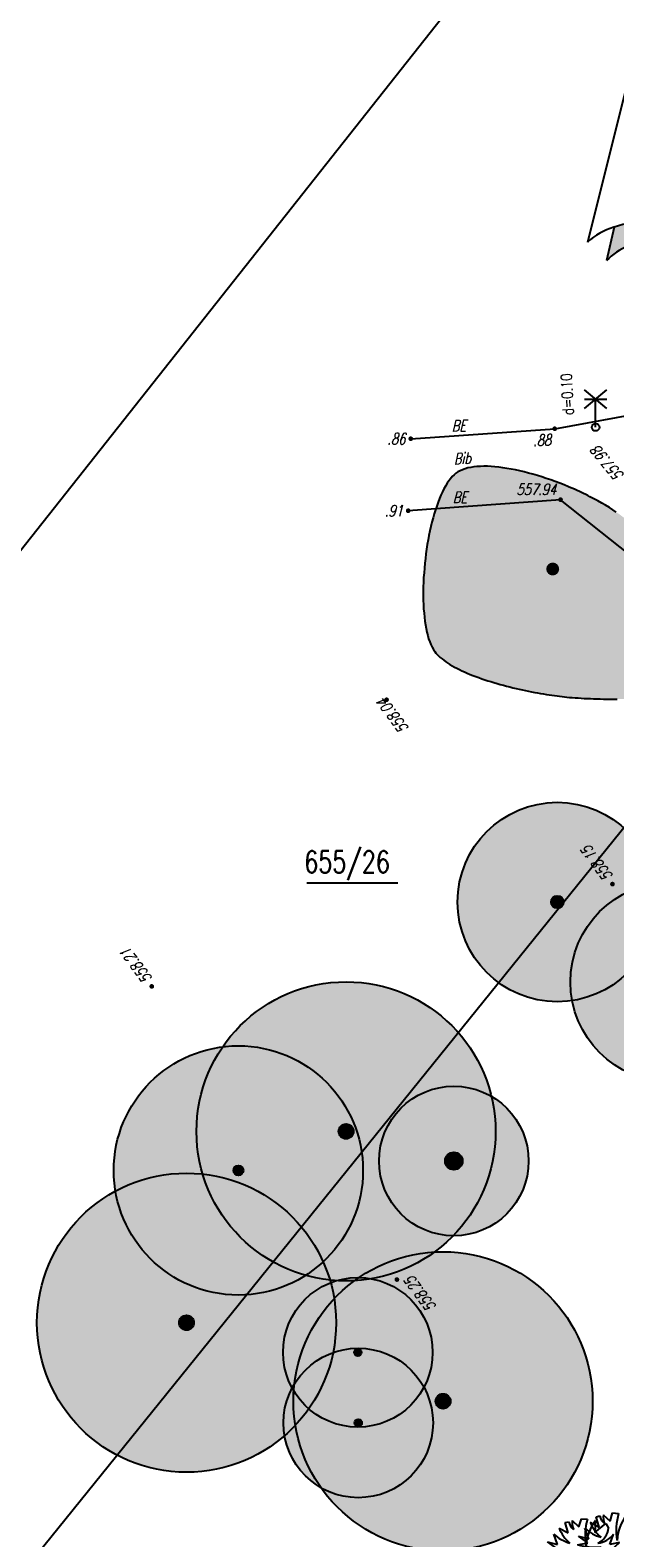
# Model space of a CAD drawing. Header units: metres. Extents: x 2 to 485, y 6 to 594.
# Tile 28 of 176: x 100 to 124, y 190 to 250. Entities that reach past the tile are written whole.
import ezdxf
from ezdxf.enums import TextEntityAlignment as Align

# ---------------------------------------------------------------- set-up
doc = ezdxf.new("R2010")
doc.units = ezdxf.units.M
doc.header["$LTSCALE"] = 0.0125
for name, color, linetype in [('260241_A_bea$0$B07_FLSTGR', 9, 'Continuous'), ('260241_A_bea$0$B08_FLSTNR_TXT', 9, 'Continuous'), ('260241_A_bea$0$B23_EINFASS', 5, 'Continuous'), ('260241_A_bea$0$B28_VEINFASS_TXT', 5, 'Continuous'), ('260241_A_bea$0$B30_BEWSYM', 3, 'Continuous'), ('260241_A_bea$0$B31_BEWLIN', 3, 'Continuous'), ('260241_A_bea$0$B38_SPARTEN1_SYM', 2, 'Continuous'), ('260241_A_bea$0$B53_HAUPTHOEHEN', 4, 'Continuous'), ('260241_A_bea$0$B54_HOEHEN', 253, 'Continuous'), ('260241_A_bea$0$B57_RAHMEN_2', 9, 'Continuous')]:
    doc.layers.add(name, color=color, linetype=linetype)
doc.layers.add('260241_A_bea$0$B62_PLOTBOX', color=9, linetype='Continuous', plot=False)
doc.layers.add('260241_A_bea$0$f_fill_baum', color=86, linetype='Continuous', lineweight=18)
doc.styles.add('260241_A_bea$0$ROMANS', font='ROMANS')

# ---------------------------------------------------------------- blocks, each defined once
blk = doc.blocks.new('260241_A_bea$0$NORDPFEIL')
at = {"linetype": 'Continuous'}
h = blk.add_hatch(color=256, dxfattribs=at)
edge = h.paths.add_edge_path()
edge.add_arc((0.05, -0.1725), 0.175, 44.415, 135.585)
edge.add_line((-0.075, -0.05), (-0.0547, 0.0397))
edge.add_arc((0.0029, -0.1243), 0.1739, 45.4172, 109.3663, ccw=False)
edge.add_line((0.125, -0.0005), (0.03, 0.3745))
edge.add_line((0.03, 0.3745), (0.05, 0.4495))
edge.add_line((0.05, 0.4495), (0.175, -0.05))
for p, q in [((-0.125, -0.0005), (0, 0.4995)), ((0, 0.4995), (0.03, 0.3745)), ((0.05, 0.4495), (0.03, 0.3745)), ((0.175, -0.05), (0.05, 0.4495)), ((0.03, 0.3745), (0.125, -0.0005)), ((-0.0547, 0.0397), (-0.075, -0.05))]:
    blk.add_line(p, q)
for centre, radius, start, end in [((0.0029, -0.1243), 0.1739, 45.4172, 109.3663), ((-0.006, -0.1285), 0.175, 106.427, 133.063), ((0.05, -0.1725), 0.175, 44.415, 135.585)]:
    blk.add_arc(centre, radius, start, end)
blk = doc.blocks.new('260241_A_bea$0$BEL_MAST')
for p, q in [((0.15, 0.25), (-0.15, 0.5)), ((-0.15, 0.25), (0.15, 0.5)), ((-0.15, 0.375), (0.15, 0.375)), ((0, 0), (0, 0.375))]:
    blk.add_line(p, q)
blk.add_circle((0, 0), 0.05)
blk = doc.blocks.new('260241_A_bea$0$BUSCH_EINZELN')
for p, q in [((-0.25, 0.445), (-0.2, 0.455)), ((-0.21, 0.305), (-0.25, 0.445)), ((-0.155, 0.47), (-0.065, 0.385)), ((-0.065, 0.385), (-0.03, 0.495)), ((-0.03, 0.495), (0.05, 0.49)), ((0.155, 0.47), (0.15, 0.31)), ((0.15, 0.31), (0.295, 0.43)), ((0.295, 0.43), (0.33, 0.37)), ((-0.35, 0.15), (-0.4, 0.29)), ((-0.33, 0.37), (-0.21, 0.305)), ((0.35, 0.15), (0.4, 0.29)), ((-0.5, 0.07), (-0.36, 0.095)), ((-0.495, -0.05), (-0.185, 0.04)), ((-0.36, 0.095), (-0.485, 0.185)), ((-0.485, 0.185), (-0.35, 0.15)), ((0.48, 0.175), (0.35, 0.15)), ((0.365, 0.075), (0.48, 0.175)), ((0.365, 0.075), (0.495, 0)), ((-0.435, -0.145), (-0.485, -0.105)), ((-0.45, -0.2), (-0.435, -0.145)), ((0.485, -0.105), (0.36, -0.13)), ((0.36, -0.13), (0.49, -0.21)), ((-0.28, -0.275), (-0.4, -0.29)), ((-0.28, -0.365), (-0.34, -0.4)), ((-0.28, -0.365), (-0.205, -0.32)), ((0.215, -0.365), (0.23, -0.49)), ((0.215, -0.365), (0.29, -0.405)), ((0.4, -0.29), (0.29, -0.28)), ((0.29, -0.28), (0.33, -0.37)), ((0.49, -0.21), (0.43, -0.245)), ((0.05, -0.49), (-0.05, -0.49)), ((0.155, -0.41), (0.105, -0.485)), ((0.23, -0.49), (0.155, -0.41))]:
    blk.add_line(p, q)
for centre, radius, start, end in [((-0.033, 0.486), 0.17, 190.462, 233.057), ((0.038, 0.44), 0.195, 171.286, 207.638), ((0.782, 0.267), 0.765, 163.041, 190.686), ((0.635, 0.101), 0.605, 142.43, 177.737), ((-0.074, 0.622), 0.465, 225.48, 256.185), ((0.147, 0.563), 0.515, 202.065, 229.819), ((0.086, 0.392), 0.245, 295.125, 354.891), ((0.159, 0.468), 0.3, 275.972, 323.518), ((-0.244, 1.088), 1.05, 255.893, 273.226), ((0, 0), 0.025, 0, 180), ((0, 0), 0.025, 180, 0), ((0.322, -0.437), 0.47, 68.359, 114.737), ((-0.454, 0.859), 0.91, 267.403, 276.547), ((-0.27, -0.406), 0.37, 102.447, 125.478), ((-0.235, -0.469), 0.345, 86.753, 128.647), ((-0.118, -0.42), 0.31, 108.162, 155.297), ((-0.756, -0.047), 0.735, 324.91, 354.337), ((-0.773, -0.255), 0.76, 342.013, 10.256), ((0.141, -0.68), 0.67, 59.085, 91.349), ((-1.119, 0.051), 0.9, 329.941, 338.777), ((-0.815, -0.161), 0.63, 334.687, 345.347), ((-0.37, -0.481), 0.475, 359.531, 29.114), ((-0.36, -0.378), 0.425, 344.789, 17.598), ((0.448, -0.116), 0.28, 209.73, 245.042), ((0.569, -0.148), 0.38, 196.427, 222.651), ((0.363, -0.332), 0.11, 52.695, 102.247), ((0.325, -0.299), 0.075, 6.572, 78.847), ((-0.204, -0.458), 0.05, 346.012, 146.063)]:
    blk.add_arc(centre, radius, start, end)
blk = doc.blocks.new('260241_A_bea$0$PAPIERK_RUND')
blk.add_circle((0, 0), 0.5)
blk = doc.blocks.new('260241_A_bea$0$HOEHENPKT_ZENTR')
at = {"const_width": 0.75}
blk.add_lwpolyline([(-0.375, 0, 1), (0.375, 0, 1)], format="xyb", close=True, dxfattribs=at)
blk = doc.blocks.new('260241_A_bea$0$BAUMSTAMM')
at = {"const_width": 0.5}
blk.add_lwpolyline([(-0.25, 0, 1), (0.25, 0, 1)], format="xyb", close=True, dxfattribs=at)
blk.add_circle((0, 0), 0.5)
blk = doc.blocks.new('260241_A_bea$0$Laubbaum_Stamm')
at = {"lineweight": -2}
blk.add_hatch(color=256, dxfattribs=at).paths.add_polyline_path([(0, 0.5, -1), (0, -0.5, -1)], flags=0)

msp = doc.modelspace()

# ---------------------------------------------------------------- hatches: boundary and pattern name
at = {"layer": '260241_A_bea$0$f_fill_baum'}
h = msp.add_hatch(color=256, dxfattribs=at)
h.dxf.hatch_style = 1
h.paths.add_polyline_path([(117.327, 232.221), (117.252, 232.164), (117.18, 232.092), (117.11, 232.006), (117.041, 231.92), (116.974, 231.821), (116.91, 231.71), (116.846, 231.598), (116.784, 231.474), (116.726, 231.34), (116.667, 231.206), (116.611, 231.062), (116.558, 230.909), (116.506, 230.757), (116.457, 230.596), (116.411, 230.429), (116.365, 230.262), (116.323, 230.088), (116.284, 229.909), (116.246, 229.731), (116.211, 229.548), (116.18, 229.363), (116.15, 229.178), (116.124, 228.99), (116.102, 228.801), (116.08, 228.612), (116.062, 228.422), (116.048, 228.233), (116.033, 228.044), (116.023, 227.856), (116.018, 227.671), (116.013, 227.486), (116.012, 227.304), (116.017, 227.127), (116.022, 226.951), (116.032, 226.78), (116.047, 226.615), (116.061, 226.449), (116.081, 226.29), (116.106, 226.14), (116.131, 225.99), (116.162, 225.849), (116.198, 225.718), (116.234, 225.587), (116.276, 225.466), (116.324, 225.358), (116.371, 225.249), (116.424, 225.152), (116.484, 225.071), (116.528, 225.008), (116.581, 224.948), (116.641, 224.889), (116.702, 224.831), (116.771, 224.774), (116.846, 224.718), (116.921, 224.662), (117.002, 224.607), (117.089, 224.554), (117.176, 224.5), (117.269, 224.448), (117.367, 224.397), (117.465, 224.347), (117.568, 224.298), (117.676, 224.25), (117.783, 224.202), (117.894, 224.156), (118.008, 224.111), (118.123, 224.066), (118.241, 224.023), (118.361, 223.981), (118.481, 223.94), (118.604, 223.901), (118.729, 223.863), (118.853, 223.825), (118.979, 223.788), (119.106, 223.753), (119.232, 223.718), (119.359, 223.684), (119.486, 223.652), (119.613, 223.62), (119.74, 223.589), (119.866, 223.56), (119.993, 223.532), (120.119, 223.506), (120.243, 223.481), (120.366, 223.456), (120.488, 223.432), (120.607, 223.41), (120.726, 223.389), (120.843, 223.37), (120.956, 223.352), (121.069, 223.334), (121.178, 223.318), (121.283, 223.303), (121.388, 223.288), (121.488, 223.275), (121.584, 223.265), (121.678, 223.253), (121.78, 223.243), (121.888, 223.233), (121.996, 223.224), (122.11, 223.216), (122.229, 223.208), (122.347, 223.2), (122.47, 223.193), (122.597, 223.187), (122.723, 223.181), (122.853, 223.175), (122.985, 223.171), (123.118, 223.167), (123.253, 223.164), (123.39, 223.163), (123.526, 223.161), (123.663, 223.16), (123.801, 223.161), (123.939, 223.162), (124.077, 223.164), (124.215, 223.168), (124.353, 223.172), (124.49, 223.178), (124.625, 223.186), (124.76, 223.193), (124.893, 223.202), (125.024, 223.213), (125.154, 223.224), (125.281, 223.236), (125.404, 223.25), (125.527, 223.265), (125.646, 223.281), (125.76, 223.3), (125.875, 223.319), (125.985, 223.34), (126.089, 223.364), (126.192, 223.387), (126.289, 223.413), (126.379, 223.441), (126.469, 223.469), (126.552, 223.5), (126.627, 223.533), (126.775, 223.598), (126.89, 223.674), (126.963, 223.762), (127.056, 223.872), (127.109, 224.032), (127.128, 224.23), (127.137, 224.329), (127.138, 224.437), (127.131, 224.553), (127.124, 224.67), (127.109, 224.795), (127.087, 224.927), (127.065, 225.059), (127.036, 225.197), (127, 225.341), (126.965, 225.485), (126.923, 225.634), (126.876, 225.787), (126.829, 225.94), (126.776, 226.097), (126.718, 226.256), (126.659, 226.415), (126.596, 226.576), (126.528, 226.738), (126.46, 226.9), (126.388, 227.063), (126.313, 227.226), (126.238, 227.389), (126.159, 227.552), (126.078, 227.713), (125.997, 227.874), (125.913, 228.033), (125.826, 228.188), (125.739, 228.343), (125.65, 228.494), (125.56, 228.641), (125.47, 228.789), (125.379, 228.932), (125.288, 229.069), (125.196, 229.205), (125.103, 229.335), (125.011, 229.458), (124.919, 229.581), (124.827, 229.696), (124.735, 229.802), (124.644, 229.909), (124.554, 230.007), (124.466, 230.095), (124.367, 230.189), (124.259, 230.284), (124.141, 230.379), (124.024, 230.474), (123.897, 230.569), (123.762, 230.662), (123.627, 230.755), (123.484, 230.847), (123.334, 230.937), (123.184, 231.026), (123.027, 231.114), (122.865, 231.199), (122.784, 231.242), (122.702, 231.284), (122.619, 231.325), (122.536, 231.367), (122.452, 231.408), (122.367, 231.449), (122.282, 231.489), (122.196, 231.529), (122.109, 231.568), (122.022, 231.606), (121.934, 231.643), (121.845, 231.679), (121.669, 231.753), (121.49, 231.823), (121.311, 231.889), (121.132, 231.956), (120.952, 232.018), (120.773, 232.076), (120.594, 232.133), (120.415, 232.186), (120.238, 232.233), (120.061, 232.28), (119.886, 232.321), (119.714, 232.356), (119.543, 232.392), (119.375, 232.421), (119.212, 232.444), (119.05, 232.467), (118.893, 232.484), (118.742, 232.494), (118.591, 232.503), (118.446, 232.505), (118.309, 232.499), (118.172, 232.493), (118.043, 232.48), (117.923, 232.458), (117.803, 232.436), (117.693, 232.406), (117.593, 232.367), (117.493, 232.327), (117.403, 232.278)])
h = msp.add_hatch(color=256, dxfattribs=at)
h.dxf.hatch_style = 1
edge = h.paths.add_edge_path()
edge.add_ellipse((121.395, 215.021), major_axis=(-2.828, 2.828), ratio=1, start_angle=0, end_angle=360)
h = msp.add_hatch(color=256, dxfattribs=at)
h.dxf.hatch_style = 1
edge = h.paths.add_edge_path()
edge.add_ellipse((125.922, 211.808), major_axis=(-2.828, 2.828), ratio=1, start_angle=0, end_angle=360)
h = msp.add_hatch(color=256, dxfattribs=at)
h.dxf.hatch_style = 1
edge = h.paths.add_edge_path()
edge.add_ellipse((112.92, 205.818), major_axis=(-4.243, 4.243), ratio=1, start_angle=0, end_angle=360)
h = msp.add_hatch(color=256, dxfattribs=at)
h.dxf.hatch_style = 1
edge = h.paths.add_edge_path()
edge.add_ellipse((108.599, 204.252), major_axis=(3.536, 3.536), ratio=1, start_angle=0, end_angle=360)
h = msp.add_hatch(color=256, dxfattribs=at)
h.dxf.hatch_style = 1
edge = h.paths.add_edge_path()
edge.add_ellipse((117.243, 204.63), major_axis=(2.121, 2.121), ratio=1, start_angle=0, end_angle=360)
h = msp.add_hatch(color=256, dxfattribs=at)
h.dxf.hatch_style = 1
edge = h.paths.add_edge_path()
edge.add_ellipse((106.519, 198.143), major_axis=(-4.243, 4.243), ratio=1, start_angle=0, end_angle=360)
h = msp.add_hatch(color=256, dxfattribs=at)
h.dxf.hatch_style = 1
edge = h.paths.add_edge_path()
edge.add_ellipse((116.81, 194.992), major_axis=(-4.243, 4.243), ratio=1, start_angle=0, end_angle=360)
h = msp.add_hatch(color=256, dxfattribs=at)
h.dxf.hatch_style = 1
edge = h.paths.add_edge_path()
edge.add_ellipse((113.392, 196.953), major_axis=(2.121, 2.121), ratio=1, start_angle=0, end_angle=360)
h = msp.add_hatch(color=256, dxfattribs=at)
h.dxf.hatch_style = 1
edge = h.paths.add_edge_path()
edge.add_ellipse((113.409, 194.121), major_axis=(2.121, 2.121), ratio=1, start_angle=0, end_angle=360)

# ---------------------------------------------------------------- linework, layer by layer
at = {"layer": '260241_A_bea$0$B07_FLSTGR', "color": 30, "linetype": 'Continuous'}
msp.add_line((252.442, 377), (68.772, 149.52), dxfattribs=at)
at = {"layer": '260241_A_bea$0$B08_FLSTNR_TXT'}
msp.add_line((111.341, 215.785), (114.997, 215.785), dxfattribs=at)
at = {"layer": '260241_A_bea$0$B23_EINFASS', "color": 252, "linetype": 'Continuous'}
for p, q in [((121.293, 234.01), (125.212, 234.732)), ((115.516, 233.609), (121.293, 234.01)), ((121.525, 231.164), (115.412, 230.72)), ((124.305, 228.956), (121.525, 231.164))]:
    msp.add_line(p, q, dxfattribs=at)
at = {"layer": '260241_A_bea$0$B31_BEWLIN', "linetype": 'Continuous'}
msp.add_lwpolyline([(123.762, 230.662), (123.627, 230.755), (123.484, 230.847), (123.334, 230.937), (123.184, 231.026), (123.027, 231.114), (122.865, 231.199), (122.784, 231.242), (122.702, 231.284), (122.619, 231.325), (122.536, 231.367), (122.452, 231.408), (122.367, 231.449), (122.282, 231.489), (122.196, 231.529), (122.109, 231.568), (122.022, 231.606), (121.934, 231.643), (121.845, 231.679), (121.669, 231.753), (121.49, 231.823), (121.311, 231.889), (121.132, 231.956), (120.952, 232.018), (120.773, 232.076), (120.594, 232.133), (120.415, 232.186), (120.238, 232.233), (120.061, 232.28), (119.886, 232.321), (119.714, 232.356), (119.543, 232.392), (119.375, 232.421), (119.212, 232.444), (119.05, 232.467), (118.893, 232.484), (118.742, 232.494), (118.591, 232.503), (118.446, 232.505), (118.309, 232.499), (118.172, 232.493), (118.043, 232.48), (117.923, 232.458), (117.803, 232.436), (117.693, 232.406), (117.593, 232.367), (117.493, 232.327), (117.403, 232.278), (117.327, 232.221), (117.327, 232.221), (117.252, 232.164), (117.18, 232.092), (117.11, 232.006), (117.041, 231.92), (116.974, 231.821), (116.91, 231.71), (116.846, 231.598), (116.784, 231.474), (116.726, 231.34), (116.667, 231.206), (116.611, 231.062), (116.558, 230.909), (116.506, 230.757), (116.457, 230.596), (116.411, 230.429), (116.365, 230.262), (116.323, 230.088), (116.284, 229.909), (116.246, 229.731), (116.211, 229.548), (116.18, 229.363), (116.15, 229.178), (116.124, 228.99), (116.102, 228.801), (116.08, 228.612), (116.062, 228.422), (116.048, 228.233), (116.033, 228.044), (116.023, 227.856), (116.018, 227.671), (116.013, 227.486), (116.012, 227.304), (116.017, 227.127), (116.022, 226.951), (116.032, 226.78), (116.047, 226.615), (116.061, 226.449), (116.081, 226.29), (116.106, 226.14), (116.131, 225.99), (116.162, 225.849), (116.198, 225.718), (116.234, 225.587), (116.276, 225.466), (116.324, 225.358), (116.371, 225.249), (116.424, 225.152), (116.484, 225.071), (116.528, 225.008), (116.581, 224.948), (116.641, 224.889), (116.702, 224.831), (116.771, 224.774), (116.846, 224.718), (116.921, 224.662), (117.002, 224.607), (117.089, 224.554), (117.176, 224.5), (117.269, 224.448), (117.367, 224.397), (117.465, 224.347), (117.568, 224.298), (117.676, 224.25), (117.783, 224.202), (117.894, 224.156), (118.008, 224.111), (118.123, 224.066), (118.241, 224.023), (118.361, 223.981), (118.481, 223.94), (118.604, 223.901), (118.729, 223.863), (118.853, 223.825), (118.979, 223.788), (119.106, 223.753), (119.232, 223.718), (119.359, 223.684), (119.486, 223.652), (119.613, 223.62), (119.74, 223.589), (119.866, 223.56), (119.993, 223.532), (120.119, 223.506), (120.243, 223.481), (120.366, 223.456), (120.488, 223.432), (120.607, 223.41), (120.726, 223.389), (120.843, 223.37), (120.956, 223.352), (121.069, 223.334), (121.178, 223.318), (121.283, 223.303), (121.388, 223.288), (121.488, 223.275), (121.584, 223.265), (121.678, 223.253), (121.78, 223.243), (121.888, 223.233), (121.996, 223.224), (122.11, 223.216), (122.229, 223.208), (122.347, 223.2), (122.47, 223.193), (122.597, 223.187), (122.723, 223.181), (122.853, 223.175), (122.985, 223.171), (123.118, 223.167), (123.253, 223.164), (123.39, 223.163), (123.526, 223.161), (123.663, 223.16), (123.801, 223.161)], dxfattribs=at)
at = {"layer": '260241_A_bea$0$B62_PLOTBOX', "linetype": 'Continuous'}
msp.add_line((200.84, 356.709), (2.23, 105.803), dxfattribs=at)

# ---------------------------------------------------------------- block references
at = {"layer": '260241_A_bea$0$B30_BEWSYM', "xscale": 0.519999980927, "yscale": 0.519999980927, "zscale": 0.519999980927}
msp.add_blockref('260241_A_bea$0$Laubbaum_Stamm', (121.211, 228.382), dxfattribs=at)
at = {"layer": '260241_A_bea$0$B30_BEWSYM'}
for name, p, xscale, yscale in [('260241_A_bea$0$PAPIERK_RUND', (121.395, 215.021), 8, 8), ('260241_A_bea$0$PAPIERK_RUND', (125.922, 211.808), 8, 8), ('260241_A_bea$0$BAUMSTAMM', (121.395, 215.021), 0.5, 0.5), ('260241_A_bea$0$PAPIERK_RUND', (112.92, 205.818), 12, 12), ('260241_A_bea$0$PAPIERK_RUND', (108.599, 204.252), 10, 10), ('260241_A_bea$0$PAPIERK_RUND', (117.243, 204.63), 6, 6), ('260241_A_bea$0$BAUMSTAMM', (112.92, 205.818), 0.6000000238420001, 0.6000000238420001), ('260241_A_bea$0$BAUMSTAMM', (117.243, 204.63), 0.699999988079, 0.699999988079), ('260241_A_bea$0$PAPIERK_RUND', (106.519, 198.143), 12, 12), ('260241_A_bea$0$BAUMSTAMM', (108.599, 204.252), 0.4000000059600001, 0.4000000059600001), ('260241_A_bea$0$PAPIERK_RUND', (116.81, 194.992), 12, 12), ('260241_A_bea$0$PAPIERK_RUND', (113.392, 196.953), 6, 6), ('260241_A_bea$0$BAUMSTAMM', (106.519, 198.143), 0.6000000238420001, 0.6000000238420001), ('260241_A_bea$0$PAPIERK_RUND', (113.409, 194.121), 6, 6), ('260241_A_bea$0$BAUMSTAMM', (113.392, 196.953), 0.300000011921, 0.300000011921), ('260241_A_bea$0$BAUMSTAMM', (116.81, 194.992), 0.6000000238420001, 0.6000000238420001), ('260241_A_bea$0$BAUMSTAMM', (113.409, 194.121), 0.300000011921, 0.300000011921), ('260241_A_bea$0$BUSCH_EINZELN', (122.456, 188.792), 3, 3), ('260241_A_bea$0$BUSCH_EINZELN', (123.706, 189.023), 3, 3)]:
    msp.add_blockref(name, p, dxfattribs=dict(at, xscale=xscale, yscale=yscale))
at = {"layer": '260241_A_bea$0$B38_SPARTEN1_SYM', "xscale": 3, "yscale": 3}
msp.add_blockref('260241_A_bea$0$BEL_MAST', (122.932, 234.07), dxfattribs=at)
at = {"layer": '260241_A_bea$0$B54_HOEHEN', "color": 252, "xscale": 0.1249999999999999, "yscale": 0.1249999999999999, "rotation": 358.199999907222}
for p in [(121.293, 234.01), (115.516, 233.609), (121.525, 231.164), (115.412, 230.72)]:
    msp.add_blockref('260241_A_bea$0$HOEHENPKT_ZENTR', p, dxfattribs=at)
at = {"layer": '260241_A_bea$0$B54_HOEHEN', "color": 252, "xscale": 0.125, "yscale": 0.125}
for p in [(114.545, 223.135), (123.608, 215.74), (105.125, 211.635), (114.96, 199.873)]:
    msp.add_blockref('260241_A_bea$0$HOEHENPKT_ZENTR', p, dxfattribs=at)
at = {"layer": '260241_A_bea$0$B57_RAHMEN_2', "xscale": 15, "yscale": 15}
msp.add_blockref('260241_A_bea$0$NORDPFEIL', (124.493, 241.505), dxfattribs=at)

# ---------------------------------------------------------------- texts
at = {"layer": '260241_A_bea$0$B08_FLSTNR_TXT', "style": '260241_A_bea$0$ROMANS', "width": 0.75}
msp.add_text('655/26', height=0.875, dxfattribs=at).set_placement((111.246, 216.194))
at = {"layer": '260241_A_bea$0$B28_VEINFASS_TXT', "color": 252, "style": '260241_A_bea$0$ROMANS', "oblique": 15.00004, "width": 0.75}
for s, rotation, p in [('BE', 1.78435, (117.45, 233.909)), ('Bib', 3.52623, (117.594, 232.596)), ('BE', 1.26144, (117.492, 231.036))]:
    msp.add_text(s, height=0.45, rotation=rotation, dxfattribs=at).set_placement(p, align=Align.CENTER)
at = {"layer": '260241_A_bea$0$B38_SPARTEN1_SYM', "style": '260241_A_bea$0$ROMANS', "width": 0.75}
msp.add_text('d=0.10', height=0.45, rotation=92.96283, dxfattribs=at).set_placement((122.061, 234.572))
at = {"layer": '260241_A_bea$0$B53_HAUPTHOEHEN', "color": 252, "style": '260241_A_bea$0$ROMANS', "oblique": 15.00004, "width": 0.75}
msp.add_text('557.98', height=0.45, rotation=129.96651, dxfattribs=at).set_placement((124.095, 232.144))
for s, rotation, p in [('557.94', 0, (121.348, 231.581)), ('558.04', 126.64184, (114.329, 223.135))]:
    msp.add_text(s, height=0.45, rotation=rotation, dxfattribs=at).set_placement(p, align=Align.MIDDLE_RIGHT)
for s, p in [('558.15', (123.465, 215.932)), ('558.21', (104.982, 211.827))]:
    msp.add_text(s, height=0.45, rotation=126.64184, dxfattribs=at).set_placement(p, align=Align.MIDDLE_LEFT)
msp.add_text('558.25', height=0.45, rotation=126.64184, dxfattribs=at).set_placement((115.25, 199.795), align=Align.TOP_RIGHT)
at = {"layer": '260241_A_bea$0$B54_HOEHEN', "color": 252, "style": '260241_A_bea$0$ROMANS', "oblique": 15.00004, "width": 0.75}
for s, p in [('.86', (115.3, 233.609)), ('.91', (115.196, 230.72))]:
    msp.add_text(s, height=0.45, dxfattribs=at).set_placement(p, align=Align.MIDDLE_RIGHT)
msp.add_text('.88', height=0.45, rotation=2.58376, dxfattribs=at).set_placement((121.143, 233.57), align=Align.MIDDLE_RIGHT)

doc.saveas('drawing.dxf')
